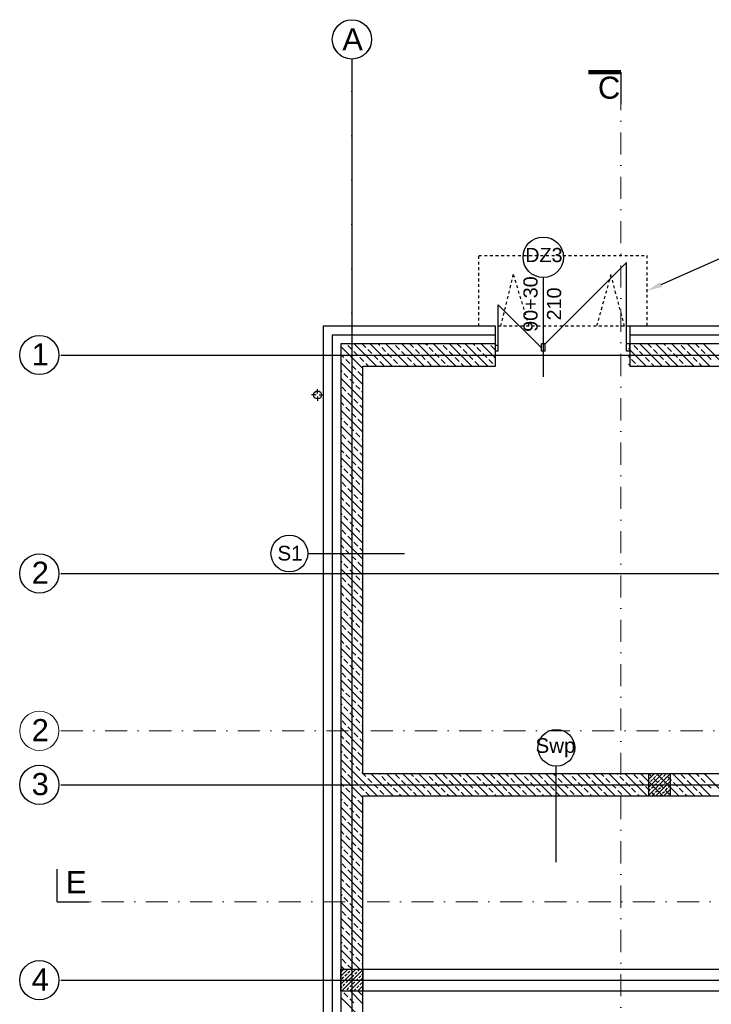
# Model space of a CAD drawing. Header units: millimetres. Extents: x -7023 to 53801, y 9849 to 33561.
# Tile 3 of 256: x 6008 to 6790, y 16120 to 17234. Entities that reach past the tile are written whole.
import ezdxf

# ---------------------------------------------------------------- set-up
doc = ezdxf.new("R2010")
doc.units = ezdxf.units.MM
for name, pattern in [('Dash', [6.35, 3.175, -3.175]), ('DASHDOT', [1, 0.5, -0.25, 0, -0.25]), ('DASHDOTX2', [2, 1, -0.5, 0, -0.5])]:
    doc.linetypes.add(name, pattern=pattern)
doc.layers.add('.IE_podklad', color=252, linetype='Continuous')
doc.layers.add('PROJEKT osie', color=251, linetype='DASHDOTX2', lineweight=9)
doc.styles.add('Arial', font='arial.ttf', dxfattribs={"height": 125})
doc.styles.add('Opisowy', font='arial.ttf')
doc.styles.get("Standard").update_dxf_attribs({"font": 'arial.ttf'})
doc.linetypes.add('ZIGZAG', pattern='A,0.00254,-5.08,[131,ltypeshp.shx,S=5.08,R=0,X=-5.08,Y=0],-10.16,[131,ltypeshp.shx,S=5.08,R=180,X=5.08,Y=0],-5.08', length=20.32254)

# ---------------------------------------------------------------- blocks, each defined once
blk = doc.blocks.new('OSIE DOMKU')
at = {"layer": 'PROJEKT osie', "ltscale": 25}
for p, q in [((-32865.5, 6227), (-32865.5, 4134.8)), ((-33195, 5891.6), (-29896, 5891.6)), ((-33195, 5466.6), (-29896, 5466.6)), ((-33195, 5405.6), (-30212.4, 5405.6)), ((-33195, 5184.6), (-29896, 5184.6))]:
    blk.add_line(p, q, dxfattribs=at)
at = {"layer": 'PROJEKT osie', "linetype": 'Continuous'}
for centre in [(-32865.5, 6248.6), (-33219.2, 5891.6), (-33219.2, 5466.6), (-33219.2, 5405.6), (-33219.2, 5184.6)]:
    blk.add_circle(centre, 22.2, dxfattribs=at)
at = {"layer": 'PROJEKT osie', "char_height": 25, "attachment_point": 1}
for s, insert, width in [('{\\fArial|b0|i0|c238|p34;A}', (-32876.4, 6261), 492.116), ('1', (-33227.9, 5904.9), 30.102), ('2', (-33227.9, 5479.9), 30.102), ('3', (-33227.9, 5418.9), 30.102), ('4', (-33227.9, 5197.9), 30.102)]:
    blk.add_mtext(s, dxfattribs=dict(at, insert=insert, width=width))

msp = doc.modelspace()

# ---------------------------------------------------------------- linework, layer by layer
at = {"layer": '.IE_podklad', "ltscale": 25}
for p, q in [((6383.6, 17190), (6383.6, 15097.9)), ((6054.1, 16854.7), (9353.1, 16854.7)), ((6054.1, 16607.7), (9353.1, 16607.7)), ((6054.1, 16368.7), (9036.7, 16368.7)), ((6050.2, 16236.4), (6050.2, 16273.4)), ((6054.1, 16147.7), (9353.1, 16147.7))]:
    msp.add_line(p, q, dxfattribs=at)
at = {"layer": '.IE_podklad', "linetype": 'Dash'}
for p, q in [((6527.1, 16887.2), (6527.1, 16967.2)), ((6527.1, 16967.2), (6717.1, 16967.2)), ((6717.1, 16967.2), (6717.1, 16887.2)), ((6552.1, 16887.2), (6566.2, 16945.7)), ((6566.2, 16945.7), (6583.8, 16887.2)), ((6676.6, 16945.7), (6660.3, 16887.2)), ((6692.1, 16887.2), (6676.6, 16945.7)), ((6717.1, 16887.2), (6527.1, 16887.2))]:
    msp.add_line(p, q, dxfattribs=at)
at = {"layer": '.IE_podklad'}
for p, q in [((6602.1, 16867.2), (6694.1, 16959.2)), ((6694.1, 16867.2), (6694.1, 16959.2)), ((6600.1, 16942.2), (6600.1, 16830.1)), ((6549.2, 16862.8), (6549.2, 16911.6)), ((6598.1, 16862.8), (6549.2, 16911.6)), ((6546.1, 16887.2), (6351.1, 16887.2)), ((6351.1, 16887.2), (6351.1, 15590.2)), ((6546.1, 16865.5), (6546.1, 16887.2)), ((7162.1, 16887.2), (6698.1, 16887.2)), ((6698.1, 16887.2), (6698.1, 16867.2)), ((6546.1, 16867.2), (6371.1, 16867.2)), ((6371.1, 16867.2), (6371.1, 15610.2)), ((6396.1, 16839.4), (6371.1, 16864.4)), ((6383.6, 16860.8), (6379.1, 16865.3)), ((6390.3, 16854.1), (6385.8, 16858.6)), ((6411.2, 16842.2), (6386.2, 16867.2)), ((6399.3, 16863.1), (6395.2, 16867.2)), ((6406, 16856.4), (6401.5, 16860.8)), ((6429.1, 16842.2), (6404.1, 16867.2)), ((6415, 16865.3), (6413.1, 16867.2)), ((6421.7, 16858.6), (6417.3, 16863.1)), ((6447.1, 16842.3), (6422.1, 16867.2)), ((6437.5, 16860.8), (6433, 16865.3)), ((6444.2, 16854.1), (6439.7, 16858.6)), ((6465, 16842.3), (6440, 16867.3)), ((6453.2, 16863.1), (6449, 16867.3)), ((6459.9, 16856.4), (6455.4, 16860.8)), ((6483, 16842.3), (6458, 16867.3)), ((6468.9, 16865.3), (6467, 16867.3)), ((6475.6, 16858.6), (6471.1, 16863.1)), ((6500.9, 16842.3), (6475.9, 16867.3)), ((6491.3, 16860.8), (6486.9, 16865.3)), ((6498.1, 16854.1), (6493.6, 16858.6)), ((6518.9, 16842.3), (6493.9, 16867.3)), ((6507.1, 16863.1), (6502.8, 16867.3)), ((6513.8, 16856.4), (6509.3, 16860.8)), ((6536.8, 16842.3), (6511.8, 16867.3)), ((6522.8, 16865.3), (6520.8, 16867.3)), ((6529.5, 16858.6), (6525, 16863.1)), ((6545.6, 16851.5), (6529.8, 16867.3)), ((6545.2, 16860.8), (6540.7, 16865.3)), ((6546.1, 16842.2), (6546.1, 16867.2)), ((6549.2, 16865.5), (6546.1, 16865.5)), ((6546.1, 16859.2), (6546.1, 16865.5)), ((6549.2, 16859.2), (6546.1, 16859.2)), ((6549.2, 16859.2), (6549.2, 16865.5)), ((6602.1, 16867.2), (6598.1, 16867.2)), ((6598.1, 16859.2), (6598.1, 16867.2)), ((6602.1, 16859.2), (6598.1, 16859.2)), ((6602.1, 16859.2), (6602.1, 16867.2)), ((6698.1, 16867.2), (6694.1, 16867.2)), ((6694.1, 16859.2), (6694.1, 16867.2)), ((6698.1, 16859.2), (6694.1, 16859.2)), ((6716.5, 16842.2), (6696.6, 16862.2)), ((7142.1, 16867.2), (6698.1, 16867.2)), ((6698.1, 16867.2), (6698.1, 16842.2)), ((6698.1, 16859.2), (6698.1, 16867.2)), ((6706.9, 16860.8), (6702.4, 16865.3)), ((6713.6, 16854.1), (6709.1, 16858.6)), ((6734.5, 16842.2), (6709.5, 16867.2)), ((6722.6, 16863.1), (6718.5, 16867.2)), ((6729.3, 16856.4), (6724.8, 16860.8)), ((6752.4, 16842.2), (6727.4, 16867.2)), ((6738.3, 16865.3), (6736.4, 16867.2)), ((6745, 16858.6), (6740.5, 16863.1)), ((6770.4, 16842.2), (6745.4, 16867.2)), ((6760.8, 16860.8), (6756.3, 16865.3)), ((6767.5, 16854.1), (6763, 16858.6)), ((6788.4, 16842.2), (6763.4, 16867.2)), ((6776.5, 16863.1), (6772.3, 16867.2)), ((6783.2, 16856.4), (6778.7, 16860.8)), ((6806.3, 16842.2), (6781.3, 16867.2)), ((6374.6, 16851.9), (6371.1, 16855.4)), ((6396.1, 16821.4), (6371.1, 16846.4)), ((6381.3, 16845.1), (6376.8, 16849.6)), ((6397.1, 16847.4), (6392.6, 16851.9)), ((6412.8, 16849.6), (6408.3, 16854.1)), ((6419.5, 16842.9), (6415, 16847.4)), ((6428.5, 16851.9), (6424, 16856.4)), ((6435.2, 16845.1), (6430.7, 16849.6)), ((6450.9, 16847.4), (6446.4, 16851.9)), ((6466.6, 16849.6), (6462.2, 16854.1)), ((6473.4, 16842.9), (6468.9, 16847.4)), ((6482.4, 16851.9), (6477.9, 16856.4)), ((6489.1, 16845.1), (6484.6, 16849.6)), ((6504.8, 16847.4), (6500.3, 16851.9)), ((6520.5, 16849.6), (6516, 16854.1)), ((6527.3, 16842.9), (6522.8, 16847.4)), ((6536.2, 16851.9), (6531.8, 16856.4)), ((6543, 16845.1), (6538.5, 16849.6)), ((6697.9, 16851.9), (6696.6, 16853.2)), ((6704.6, 16845.1), (6700.1, 16849.6)), ((6720.3, 16847.4), (6715.8, 16851.9)), ((6736.1, 16849.6), (6731.6, 16854.1)), ((6742.8, 16842.9), (6738.3, 16847.4)), ((6751.8, 16851.9), (6747.3, 16856.4)), ((6758.5, 16845.1), (6754, 16849.6)), ((6774.2, 16847.4), (6769.7, 16851.9)), ((6789.9, 16849.6), (6785.4, 16854.1)), ((6372.4, 16836.1), (6371.1, 16837.4)), ((6388.1, 16838.4), (6383.6, 16842.9)), ((6394.8, 16831.7), (6390.3, 16836.1)), ((6396.1, 16381.2), (6396.1, 16842.2)), ((6396.1, 16842.2), (6546.1, 16842.2)), ((6402.2, 16842.2), (6399.3, 16845.1)), ((6438.1, 16842.2), (6437.5, 16842.9)), ((6456, 16842.3), (6453.2, 16845.1)), ((6491.9, 16842.3), (6491.3, 16842.9)), ((6509.9, 16842.3), (6507.1, 16845.1)), ((6545.6, 16842.6), (6545.2, 16842.9)), ((6698.6, 16842.2), (6696.6, 16844.2)), ((6698.1, 16842.2), (7117.1, 16842.2)), ((6707.5, 16842.2), (6706.9, 16842.9)), ((6725.5, 16842.2), (6722.6, 16845.1)), ((6761.4, 16842.2), (6760.8, 16842.9)), ((6779.4, 16842.2), (6776.5, 16845.1)), ((6396.1, 16803.5), (6371.1, 16828.5)), ((6379.1, 16829.4), (6374.6, 16833.9)), ((6385.8, 16822.7), (6381.3, 16827.2)), ((6376.8, 16813.7), (6372.4, 16818.2)), ((6392.6, 16815.9), (6388.1, 16820.4)), ((6396.1, 16812.4), (6394.8, 16813.7)), ((6396.1, 16785.5), (6371.1, 16810.5)), ((6374.6, 16798), (6371.1, 16801.5)), ((6383.6, 16807), (6379.1, 16811.5)), ((6390.3, 16800.2), (6385.8, 16804.7)), ((6396.1, 16767.5), (6371.1, 16792.5)), ((6381.3, 16791.2), (6376.8, 16795.7)), ((6396.1, 16794.5), (6392.6, 16798)), ((6372.4, 16782.3), (6371.1, 16783.6)), ((6379.1, 16775.5), (6374.6, 16780)), ((6388.1, 16784.5), (6383.6, 16789)), ((6394.8, 16777.8), (6390.3, 16782.3)), ((6396.1, 16749.6), (6371.1, 16774.6)), ((6385.8, 16768.8), (6381.3, 16773.3)), ((6376.8, 16759.8), (6372.4, 16764.3)), ((6383.6, 16753.1), (6379.1, 16757.6)), ((6392.6, 16762.1), (6388.1, 16766.6)), ((6396.1, 16758.6), (6394.8, 16759.8)), ((6396.1, 16731.6), (6371.1, 16756.6)), ((6374.6, 16744.1), (6371.1, 16747.6)), ((6390.3, 16746.3), (6385.8, 16750.8)), ((6396.1, 16713.7), (6371.1, 16738.7)), ((6381.3, 16737.4), (6376.8, 16741.9)), ((6388.1, 16730.6), (6383.6, 16735.1)), ((6396.1, 16740.6), (6392.6, 16744.1)), ((6372.4, 16728.4), (6371.1, 16729.7)), ((6379.1, 16721.6), (6374.6, 16726.1)), ((6394.8, 16723.9), (6390.3, 16728.4)), ((6396.1, 16695.7), (6371.1, 16720.7)), ((6385.8, 16714.9), (6381.3, 16719.4)), ((6392.6, 16708.2), (6388.1, 16712.7)), ((6396.1, 16677.7), (6371.1, 16702.7)), ((6376.8, 16705.9), (6372.4, 16710.4)), ((6383.6, 16699.2), (6379.1, 16703.7)), ((6396.1, 16704.7), (6394.8, 16705.9)), ((6374.6, 16690.2), (6371.1, 16693.8)), ((6390.3, 16692.5), (6385.8, 16697)), ((6396.1, 16686.7), (6392.6, 16690.2)), ((6396.1, 16659.8), (6371.1, 16684.8)), ((6381.3, 16683.5), (6376.8, 16688)), ((6388.1, 16676.7), (6383.6, 16681.2)), ((6372.4, 16674.5), (6371.1, 16675.8)), ((6379.1, 16667.8), (6374.6, 16672.3)), ((6394.8, 16670), (6390.3, 16674.5)), ((6396.1, 16641.8), (6371.1, 16666.8)), ((6385.8, 16661), (6381.3, 16665.5)), ((6392.6, 16654.3), (6388.1, 16658.8)), ((6396.1, 16623.9), (6371.1, 16648.9)), ((6376.8, 16652.1), (6372.4, 16656.5)), ((6383.6, 16645.3), (6379.1, 16649.8)), ((6396.1, 16650.8), (6394.8, 16652.1)), ((6374.6, 16636.3), (6371.1, 16639.9)), ((6390.3, 16638.6), (6385.8, 16643.1)), ((6396.1, 16632.8), (6392.6, 16636.3)), ((6442.9, 16629.8), (6333.9, 16629.8)), ((6396.1, 16605.9), (6371.1, 16630.9)), ((6381.3, 16629.6), (6376.8, 16634.1)), ((6388.1, 16622.9), (6383.6, 16627.4)), ((6372.4, 16620.6), (6371.1, 16621.9)), ((6396.1, 16587.9), (6371.1, 16612.9)), ((6379.1, 16613.9), (6374.6, 16618.4)), ((6394.8, 16616.1), (6390.3, 16620.6)), ((6376.8, 16598.2), (6372.4, 16602.7)), ((6385.8, 16607.2), (6381.3, 16611.6)), ((6392.6, 16600.4), (6388.1, 16604.9)), ((6396.1, 16570), (6371.1, 16595)), ((6383.6, 16591.4), (6379.1, 16595.9)), ((6396.1, 16596.9), (6394.8, 16598.2)), ((6374.6, 16582.5), (6371.1, 16586)), ((6381.3, 16575.7), (6376.8, 16580.2)), ((6390.3, 16584.7), (6385.8, 16589.2)), ((6396.1, 16579), (6392.6, 16582.5)), ((6396.1, 16552), (6371.1, 16577)), ((6372.4, 16566.7), (6371.1, 16568)), ((6388.1, 16569), (6383.6, 16573.5)), ((6396.1, 16534.1), (6371.1, 16559.1)), ((6379.1, 16560), (6374.6, 16564.5)), ((6385.8, 16553.3), (6381.3, 16557.8)), ((6394.8, 16562.2), (6390.3, 16566.7)), ((6376.8, 16544.3), (6372.4, 16548.8)), ((6392.6, 16546.5), (6388.1, 16551)), ((6396.1, 16516.1), (6371.1, 16541.1)), ((6383.6, 16537.6), (6379.1, 16542)), ((6390.3, 16530.8), (6385.8, 16535.3)), ((6396.1, 16543), (6394.8, 16544.3)), ((6374.6, 16528.6), (6371.1, 16532.1)), ((6396.1, 16498.1), (6371.1, 16523.1)), ((6381.3, 16521.8), (6376.8, 16526.3)), ((6396.1, 16525.1), (6392.6, 16528.6)), ((6372.4, 16512.9), (6371.1, 16514.2)), ((6388.1, 16515.1), (6383.6, 16519.6)), ((6394.8, 16508.4), (6390.3, 16512.9)), ((6396.1, 16480.2), (6371.1, 16505.2)), ((6379.1, 16506.1), (6374.6, 16510.6)), ((6385.8, 16499.4), (6381.3, 16503.9)), ((6376.8, 16490.4), (6372.4, 16494.9)), ((6392.6, 16492.7), (6388.1, 16497.1)), ((6396.1, 16489.2), (6394.8, 16490.4)), ((6396.1, 16462.2), (6371.1, 16487.2)), ((6383.6, 16483.7), (6379.1, 16488.2)), ((6390.3, 16476.9), (6385.8, 16481.4)), ((6374.6, 16474.7), (6371.1, 16478.2)), ((6396.1, 16444.3), (6371.1, 16469.3)), ((6381.3, 16468), (6376.8, 16472.4)), ((6396.1, 16471.2), (6392.6, 16474.7)), ((6372.4, 16459), (6371.1, 16460.3)), ((6379.1, 16452.2), (6374.6, 16456.7)), ((6388.1, 16461.2), (6383.6, 16465.7)), ((6394.8, 16454.5), (6390.3, 16459)), ((6396.1, 16426.3), (6371.1, 16451.3)), ((6385.8, 16445.5), (6381.3, 16450)), ((6376.8, 16436.5), (6372.4, 16441)), ((6383.6, 16429.8), (6379.1, 16434.3)), ((6392.6, 16438.8), (6388.1, 16443.3)), ((6396.1, 16435.3), (6394.8, 16436.5)), ((6396.1, 16408.3), (6371.1, 16433.3)), ((6374.6, 16420.8), (6371.1, 16424.4)), ((6390.3, 16423.1), (6385.8, 16427.5)), ((6396.1, 16390.4), (6371.1, 16415.4)), ((6381.3, 16414.1), (6376.8, 16418.6)), ((6388.1, 16407.3), (6383.6, 16411.8)), ((6396.1, 16417.3), (6392.6, 16420.8)), ((6396.1, 16417.2), (6396.6, 16417.2)), ((6372.4, 16405.1), (6371.1, 16406.4)), ((6379.1, 16398.4), (6374.6, 16402.8)), ((6394.8, 16400.6), (6390.3, 16405.1)), ((6412.3, 16356.2), (6371.1, 16397.4)), ((6385.8, 16391.6), (6381.3, 16396.1)), ((6614.4, 16390.3), (6614.4, 16281.3)), ((6396, 16354.5), (6371.1, 16379.5)), ((6376.8, 16382.6), (6372.4, 16387.1)), ((6383.6, 16375.9), (6379.1, 16380.4)), ((6392.6, 16384.9), (6388.1, 16389.4)), ((6396.1, 16381.4), (6394.8, 16382.6)), ((6882.1, 16381.2), (6396.1, 16381.2)), ((6399.3, 16378.2), (6396.2, 16381.2)), ((6430.2, 16356.2), (6405.2, 16381.2)), ((6415, 16380.4), (6414.2, 16381.2)), ((6448.2, 16356.2), (6423.2, 16381.2)), ((6437.5, 16375.9), (6433, 16380.4)), ((6466.1, 16356.2), (6441.1, 16381.2)), ((6453.2, 16378.2), (6450.1, 16381.2)), ((6484.1, 16356.2), (6459.1, 16381.2)), ((6468.9, 16380.4), (6468.1, 16381.2)), ((6502, 16356.2), (6477.1, 16381.2)), ((6491.3, 16375.9), (6486.9, 16380.4)), ((6520, 16356.2), (6495, 16381.2)), ((6507.1, 16378.2), (6504, 16381.2)), ((6537.9, 16356.2), (6513, 16381.2)), ((6522.8, 16380.4), (6522, 16381.2)), ((6555.9, 16356.2), (6530.9, 16381.2)), ((6545.2, 16375.9), (6540.7, 16380.4)), ((6573.9, 16356.3), (6548.9, 16381.2)), ((6560.9, 16378.2), (6557.9, 16381.2)), ((6591.8, 16356.3), (6566.9, 16381.2)), ((6576.7, 16380.4), (6575.8, 16381.2)), ((6609.8, 16356.3), (6584.8, 16381.2)), ((6599.1, 16375.9), (6594.6, 16380.4)), ((6627.7, 16356.3), (6602.8, 16381.2)), ((6614.8, 16378.2), (6611.8, 16381.2)), ((6645.7, 16356.3), (6620.7, 16381.2)), ((6630.5, 16380.4), (6629.7, 16381.2)), ((6663.6, 16356.3), (6638.7, 16381.2)), ((6653, 16375.9), (6648.5, 16380.4)), ((6681.6, 16356.3), (6656.7, 16381.2)), ((6668.7, 16378.2), (6665.6, 16381.2)), ((6699.6, 16356.3), (6674.6, 16381.2)), ((6684.4, 16380.4), (6683.6, 16381.2)), ((6717.5, 16356.3), (6692.6, 16381.2)), ((6706.9, 16375.9), (6702.4, 16380.4)), ((6735.5, 16356.3), (6710.6, 16381.2)), ((6719.1, 16374.6), (6725.6, 16381.2)), ((6719.1, 16365.6), (6734.6, 16381.2)), ((6719.1, 16356.7), (6743.6, 16381.2)), ((6744.1, 16381.2), (6719.1, 16381.2)), ((6719.1, 16381.2), (6719.1, 16356.2)), ((6719.1, 16379.1), (6719.2, 16379.3)), ((6722.6, 16378.2), (6719.5, 16381.2)), ((6720.3, 16380.4), (6721.1, 16381.2)), ((6728.2, 16379.3), (6730.1, 16381.2)), ((6753.4, 16356.3), (6728.5, 16381.2)), ((6736.1, 16378.2), (6738.3, 16380.4)), ((6738.3, 16380.4), (6737.5, 16381.2)), ((6744.1, 16356.2), (6744.1, 16381.2)), ((6771.4, 16356.3), (6746.5, 16381.2)), ((6760.8, 16375.9), (6756.3, 16380.4)), ((6789.3, 16356.3), (6764.4, 16381.2)), ((6776.5, 16378.2), (6773.4, 16381.2)), ((6807.3, 16356.3), (6782.4, 16381.2)), ((6374.6, 16366.9), (6371.1, 16370.5)), ((6390.3, 16369.2), (6385.8, 16373.7)), ((6406, 16371.4), (6401.5, 16375.9)), ((6412.8, 16364.7), (6408.3, 16369.2)), ((6421.7, 16373.7), (6417.3, 16378.2)), ((6428.5, 16366.9), (6424, 16371.4)), ((6444.2, 16369.2), (6439.7, 16373.7)), ((6459.9, 16371.4), (6455.4, 16375.9)), ((6466.6, 16364.7), (6462.2, 16369.2)), ((6475.6, 16373.7), (6471.1, 16378.2)), ((6482.4, 16366.9), (6477.9, 16371.4)), ((6498.1, 16369.2), (6493.6, 16373.7)), ((6513.8, 16371.4), (6509.3, 16375.9)), ((6520.5, 16364.7), (6516, 16369.2)), ((6529.5, 16373.7), (6525, 16378.2)), ((6536.2, 16366.9), (6531.8, 16371.4)), ((6552, 16369.2), (6547.5, 16373.7)), ((6567.7, 16371.4), (6563.2, 16375.9)), ((6574.4, 16364.7), (6569.9, 16369.2)), ((6583.4, 16373.7), (6578.9, 16378.2)), ((6590.1, 16366.9), (6585.6, 16371.4)), ((6605.8, 16369.2), (6601.4, 16373.7)), ((6621.6, 16371.4), (6617.1, 16375.9)), ((6628.3, 16364.7), (6623.8, 16369.2)), ((6637.3, 16373.7), (6632.8, 16378.2)), ((6644, 16366.9), (6639.5, 16371.4)), ((6659.7, 16369.2), (6655.2, 16373.7)), ((6675.4, 16371.4), (6670.9, 16375.9)), ((6682.2, 16364.7), (6677.7, 16369.2)), ((6691.2, 16373.7), (6686.7, 16378.2)), ((6697.9, 16366.9), (6693.4, 16371.4)), ((6713.6, 16369.2), (6709.1, 16373.7)), ((6719.1, 16370.1), (6720.3, 16371.4)), ((6721.5, 16372.5), (6723.7, 16374.8)), ((6724.8, 16375.9), (6727.1, 16378.2)), ((6729.3, 16371.4), (6724.8, 16375.9)), ((6726, 16368.1), (6728.2, 16370.3)), ((6727.6, 16356.2), (6744.1, 16372.7)), ((6729.3, 16371.4), (6731.6, 16373.7)), ((6736.1, 16364.7), (6731.6, 16369.2)), ((6732.7, 16374.8), (6734.9, 16377)), ((6733.8, 16366.9), (6736.1, 16369.2)), ((6737.2, 16370.3), (6739.4, 16372.5)), ((6745, 16373.7), (6740.5, 16378.2)), ((6740.5, 16373.7), (6742.8, 16375.9)), ((6741.7, 16365.8), (6743.9, 16368.1)), ((6743.9, 16377), (6744.1, 16377.2)), ((6751.8, 16366.9), (6747.3, 16371.4)), ((6767.5, 16369.2), (6763, 16373.7)), ((6783.2, 16371.4), (6778.7, 16375.9)), ((6789.9, 16364.7), (6785.4, 16369.2)), ((6396, 16336.5), (6371.1, 16361.5)), ((6381.3, 16360.2), (6376.8, 16364.7)), ((6388.1, 16353.5), (6383.6, 16357.9)), ((6397.1, 16362.4), (6392.6, 16366.9)), ((6396.1, 16160.2), (6396.1, 16356.2)), ((6396.1, 16356.2), (6882.1, 16356.2)), ((6403.3, 16356.2), (6399.3, 16360.2)), ((6419.5, 16357.9), (6415, 16362.4)), ((6435.2, 16360.2), (6430.7, 16364.7)), ((6439.2, 16356.2), (6437.5, 16357.9)), ((6450.9, 16362.4), (6446.4, 16366.9)), ((6457.1, 16356.2), (6453.2, 16360.2)), ((6473.4, 16357.9), (6468.9, 16362.4)), ((6489.1, 16360.2), (6484.6, 16364.7)), ((6493.1, 16356.2), (6491.3, 16357.9)), ((6504.8, 16362.4), (6500.3, 16366.9)), ((6511, 16356.2), (6507.1, 16360.2)), ((6527.3, 16357.9), (6522.8, 16362.4)), ((6543, 16360.2), (6538.5, 16364.7)), ((6546.9, 16356.2), (6545.2, 16357.9)), ((6558.7, 16362.4), (6554.2, 16366.9)), ((6564.9, 16356.3), (6560.9, 16360.2)), ((6581.1, 16357.9), (6576.7, 16362.4)), ((6596.9, 16360.2), (6592.4, 16364.7)), ((6600.8, 16356.3), (6599.1, 16357.9)), ((6612.6, 16362.4), (6608.1, 16366.9)), ((6618.8, 16356.3), (6614.8, 16360.2)), ((6635, 16357.9), (6630.5, 16362.4)), ((6650.7, 16360.2), (6646.3, 16364.7)), ((6654.7, 16356.3), (6653, 16357.9)), ((6666.5, 16362.4), (6662, 16366.9)), ((6672.6, 16356.3), (6668.7, 16360.2)), ((6688.9, 16357.9), (6684.4, 16362.4)), ((6704.6, 16360.2), (6700.1, 16364.7)), ((6708.5, 16356.3), (6706.9, 16357.9)), ((6720.3, 16362.4), (6715.8, 16366.9)), ((6719.1, 16356.2), (6744.1, 16356.2)), ((6719.2, 16361.3), (6721.5, 16363.6)), ((6722.6, 16364.7), (6724.8, 16366.9)), ((6726.5, 16356.3), (6722.6, 16360.2)), ((6723.7, 16356.8), (6726, 16359.1)), ((6727.1, 16360.2), (6729.3, 16362.4)), ((6730.4, 16363.6), (6732.7, 16365.8)), ((6732.1, 16356.2), (6733.8, 16357.9)), ((6734.9, 16359.1), (6737.2, 16361.3)), ((6736.6, 16356.2), (6744.1, 16363.7)), ((6738.3, 16362.4), (6740.5, 16364.7)), ((6742.8, 16357.9), (6738.3, 16362.4)), ((6741.1, 16356.2), (6741.7, 16356.8)), ((6742.8, 16357.9), (6744.1, 16359.2)), ((6758.5, 16360.2), (6754, 16364.7)), ((6762.4, 16356.3), (6760.8, 16357.9)), ((6774.2, 16362.4), (6769.7, 16366.9)), ((6780.4, 16356.3), (6776.5, 16360.2)), ((6372.4, 16351.2), (6371.1, 16352.5)), ((6379.1, 16344.5), (6374.6, 16349)), ((6394.8, 16346.7), (6390.3, 16351.2)), ((6396, 16318.5), (6371.1, 16343.5)), ((6385.8, 16337.7), (6381.3, 16342.2)), ((6392.6, 16331), (6388.1, 16335.5)), ((6396, 16300.6), (6371.1, 16325.6)), ((6376.8, 16328.8), (6372.4, 16333.3)), ((6383.6, 16322), (6379.1, 16326.5)), ((6396, 16327.5), (6394.8, 16328.8)), ((6374.6, 16313), (6371.1, 16316.6)), ((6390.3, 16315.3), (6385.8, 16319.8)), ((6396, 16309.6), (6392.6, 16313)), ((6396, 16282.6), (6371.1, 16307.6)), ((6381.3, 16306.3), (6376.8, 16310.8)), ((6388.1, 16299.6), (6383.6, 16304.1)), ((6372.4, 16297.3), (6371.1, 16298.6)), ((6396, 16264.7), (6371.1, 16289.7)), ((6379.1, 16290.6), (6374.6, 16295.1)), ((6394.8, 16292.8), (6390.3, 16297.3)), ((6376.8, 16274.9), (6372.4, 16279.4)), ((6385.8, 16283.9), (6381.3, 16288.4)), ((6392.6, 16277.1), (6388.1, 16281.6)), ((6396, 16246.7), (6371.1, 16271.7)), ((6383.6, 16268.1), (6379.1, 16272.6)), ((6396, 16273.6), (6394.8, 16274.9)), ((6374.6, 16259.2), (6371.1, 16262.7)), ((6381.3, 16252.4), (6376.8, 16256.9)), ((6390.3, 16261.4), (6385.8, 16265.9)), ((6396, 16255.7), (6392.6, 16259.2)), ((6396, 16228.7), (6371.1, 16253.7)), ((6372.4, 16243.5), (6371.1, 16244.7)), ((6388.1, 16245.7), (6383.6, 16250.2)), ((6396, 16210.8), (6371.1, 16235.8)), ((6379.1, 16236.7), (6374.6, 16241.2)), ((6385.8, 16230), (6381.3, 16234.5)), ((6394.8, 16239), (6390.3, 16243.5)), ((6376.8, 16221), (6372.4, 16225.5)), ((6392.6, 16223.2), (6388.1, 16227.7)), ((6396, 16192.8), (6371.1, 16217.8)), ((6383.6, 16214.3), (6379.1, 16218.8)), ((6390.3, 16207.5), (6385.8, 16212)), ((6396, 16219.8), (6394.8, 16221)), ((6374.6, 16205.3), (6371.1, 16208.8)), ((6381.3, 16198.5), (6376.8, 16203)), ((6396, 16201.8), (6392.6, 16205.3)), ((6396.1, 16174.8), (6371.1, 16199.8)), ((6372.4, 16189.6), (6371.1, 16190.9)), ((6388.1, 16191.8), (6383.6, 16196.3)), ((6394.8, 16185.1), (6390.3, 16189.6)), ((6392.7, 16160.2), (6371.1, 16181.9)), ((6379.1, 16182.8), (6374.6, 16187.3)), ((6385.8, 16176.1), (6381.3, 16180.6)), ((6376.8, 16167.1), (6372.4, 16171.6)), ((6392.6, 16169.4), (6388.1, 16173.9)), ((6396.1, 16165.9), (6394.8, 16167.1)), ((6374.8, 16160.2), (6371.1, 16163.9)), ((6371.1, 16152.3), (6378.9, 16160.2)), ((6371.1, 16143.4), (6387.9, 16160.2)), ((6371.1, 16160.2), (6396.1, 16160.2)), ((6371.1, 16135.2), (6371.1, 16160.2)), ((6371.2, 16157), (6373.5, 16159.3)), ((6371.9, 16135.2), (6396.1, 16159.4)), ((6383.6, 16160.4), (6379.1, 16164.9)), ((6379.1, 16155.9), (6381.3, 16158.1)), ((6382.5, 16159.3), (6383.4, 16160.2)), ((6386.9, 16154.8), (6389.2, 16157)), ((6390.3, 16158.1), (6392.4, 16160.2)), ((6396.1, 16160.2), (6396.1, 16135.2)), ((6371.1, 16147.9), (6371.2, 16148)), ((6372.4, 16149.2), (6374.6, 16151.4)), ((6375.7, 16152.5), (6378, 16154.8)), ((6376.8, 16144.7), (6379.1, 16146.9)), ((6380.2, 16148), (6382.5, 16150.3)), ((6380.9, 16135.2), (6396.1, 16150.4)), ((6383.6, 16151.4), (6385.8, 16153.6)), ((6384.7, 16143.5), (6386.9, 16145.8)), ((6388.1, 16146.9), (6390.3, 16149.2)), ((6391.4, 16150.3), (6393.7, 16152.5)), ((6392.6, 16142.4), (6394.8, 16144.7)), ((6394.8, 16153.6), (6396.1, 16154.9)), ((6395.9, 16145.8), (6396.1, 16145.9)), ((6371.1, 16138.9), (6372.4, 16140.2)), ((6396.1, 16135.2), (6371.1, 16135.2)), ((6373.5, 16141.3), (6375.7, 16143.5)), ((6379.1, 16129), (6374.6, 16133.4)), ((6376.4, 16135.2), (6376.8, 16135.7)), ((6378, 16136.8), (6380.2, 16139.1)), ((6381.3, 16140.2), (6383.6, 16142.4)), ((6396.1, 16121), (6381.8, 16135.2)), ((6385.8, 16135.7), (6388.1, 16137.9)), ((6389.2, 16139.1), (6391.4, 16141.3)), ((6389.8, 16135.2), (6396.1, 16141.4)), ((6394.8, 16131.2), (6390.8, 16135.2)), ((6394.3, 16135.2), (6395.9, 16136.8)), ((6396.1, 15635.2), (6396.1, 16135.2)), ((6396.1, 16103), (6371.1, 16128)), ((6385.8, 16122.2), (6381.3, 16126.7))]:
    msp.add_line(p, q, dxfattribs=at)
at = {"layer": '.IE_podklad', "linetype": 'ZIGZAG'}
for p, q in [((6546.1, 16877.2), (6361.1, 16877.2)), ((6361.1, 16877.2), (6361.1, 15600.2)), ((7152.1, 16877.2), (6698.1, 16877.2))]:
    msp.add_line(p, q, dxfattribs=at)
at = {"layer": '.IE_podklad', "linetype": 'Continuous'}
for p, q in [((6344.7, 16811.2), (6344.7, 16816.2)), ((6343, 16809.5), (6338, 16809.5)), ((6344.7, 16807.8), (6344.7, 16802.8)), ((6346.4, 16809.5), (6351.4, 16809.5))]:
    msp.add_line(p, q, dxfattribs=at)
at = {"layer": '.IE_podklad', "linetype": 'DASHDOT', "lineweight": 13, "ltscale": 50}
msp.add_line((6050.2, 16236.4), (8608.5, 16236.4), dxfattribs=at)
at = {"layer": '.IE_podklad', "lineweight": 30, "ltscale": 25}
msp.add_line((6050.2, 16236.4), (6086.1, 16236.4), dxfattribs=at)
at = {"layer": '.IE_podklad', "ltscale": 0.5}
for p, q in [((6396.1, 16160.2), (7539.6, 16160.2)), ((6396.1, 16135.2), (6396.1, 16160.2)), ((7539.6, 16135.2), (6396.1, 16135.2))]:
    msp.add_line(p, q, dxfattribs=at)
at = {"layer": '.IE_podklad', "ltscale": 25, "const_width": 5}
msp.add_lwpolyline([(6651, 17174.5), (6688, 17174.5)], dxfattribs=at)
at = {"layer": '.IE_podklad', "lineweight": 30, "ltscale": 25}
msp.add_lwpolyline([(6688, 17174.5), (6688, 17138.5)], dxfattribs=at)
at = {"layer": '.IE_podklad', "linetype": 'DASHDOT', "lineweight": 13, "ltscale": 50}
msp.add_lwpolyline([(6688, 17156.5), (6688, 15271)], dxfattribs=at)
at = {"layer": '.IE_podklad', "linetype": 'ByBlock', "lineweight": -2}
msp.add_lwpolyline([(6733.5, 16934.5), (6813.4, 16969.8)], dxfattribs=at)
at = {"layer": '.IE_podklad', "linetype": 'Continuous'}
for centre, radius in [((6383.6, 17211.6), 22.2), ((6029.9, 16854.7), 22.2), ((6344.7, 16809.5), 4.5), ((6029.9, 16607.7), 22.2), ((6029.9, 16368.7), 22.2), ((6029.9, 16147.7), 22.2)]:
    msp.add_circle(centre, radius, dxfattribs=at)
at = {"layer": '.IE_podklad'}
for centre, radius in [((6600.1, 16965.2), 22.9), ((6312.8, 16630.3), 20.8), ((6614.9, 16410.6), 20.8)]:
    msp.add_circle(centre, radius, dxfattribs=at)
msp.add_solid([(6734.7, 16931.7), (6717.1, 16927.2), (6732.3, 16937.2)], dxfattribs=at)

# ---------------------------------------------------------------- block references
msp.add_blockref('OSIE DOMKU', (39249.1, 10963.1), dxfattribs=at)

# ---------------------------------------------------------------- texts
at = {"layer": '.IE_podklad', "linetype": 'Continuous'}
for s, rotation, style, p in [('DZ3', 360, 'Opisowy', (6579.7, 16959.8)), ('90+30', 90, 'Arial', (6593.6, 16880.9)), ('210', 90, 'Arial', (6620.3, 16893.8))]:
    msp.add_text(s, height=16, rotation=rotation, dxfattribs=dict(at, style=style)).set_placement(p)
at = {"layer": '.IE_podklad', "linetype": 'Continuous', "style": 'Opisowy'}
for s, p in [('S1', (6299.3, 16622.3)), ('Swp', (6591.3, 16404.8))]:
    msp.add_text(s, height=16.64, dxfattribs=at).set_placement(p)
at = {"layer": '.IE_podklad', "linetype": 'Continuous', "ltscale": 25, "style": 'Arial'}
msp.add_text('E', height=25, dxfattribs=at).set_placement((6059.9, 16246.1))
at = {"layer": '.IE_podklad', "char_height": 25, "attachment_point": 1}
for s, insert, width in [('{\\fArial|b0|i0|c238|p34;A}', (6372.7, 17224.1), 492.116), ('1', (6021.2, 16868), 30.102), ('2', (6021.2, 16621), 30.102), ('3', (6021.2, 16382), 30.102), ('4', (6021.2, 16161), 30.102)]:
    msp.add_mtext(s, dxfattribs=dict(at, insert=insert, width=width))
at = {"layer": '.IE_podklad', "ltscale": 25, "insert": (6661.9, 17169.5), "char_height": 25, "attachment_point": 1, "style": 'Arial'}
msp.add_mtext_dynamic_manual_height_columns('C', width=190.33, gutter_width=1, heights=[-25.9], dxfattribs=at)

doc.saveas('drawing.dxf')
